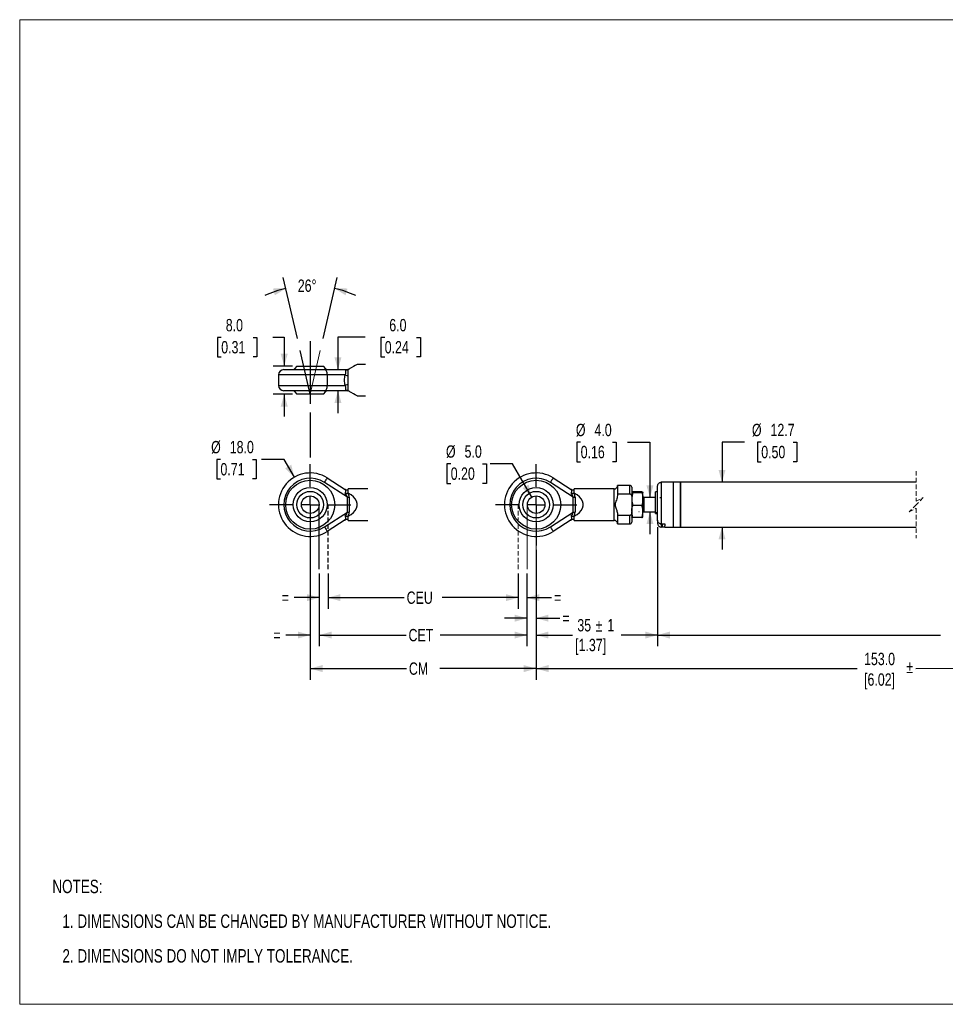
# Model space of a CAD drawing. Header units: millimetres. Extents: x 0 to 432, y 0 to 279.
# Tile 1 of 2: x 0 to 263, y 0 to 279. Entities that reach past the tile are written whole.
import ezdxf

# ---------------------------------------------------------------- set-up
doc = ezdxf.new("R2010")
doc.units = ezdxf.units.MM
doc.linetypes.add('CENTERX2', pattern=[20.32, 12.7, -2.54, 2.54, -2.54])
doc.linetypes.add('HIDDEN', pattern=[1.905, 1.27, -0.635])
doc.layers.add('CENTER', color=40, linetype='CENTERX2')
doc.layers.add('HIDDEN', color=102, linetype='HIDDEN')
doc.layers.add('DIMENSIONS', color=140, linetype='Continuous', lineweight=25)
doc.layers.add('TEXT', color=140, linetype='Continuous', lineweight=25)
doc.styles.add('SLDTEXTSTYLE0', font='TXT', dxfattribs={"width": 0.75})
doc.dimstyles.new('SLDDIMSTYLE0', dxfattribs={"dimtxt": 3.5, "dimasz": 3.5, "dimexe": 0, "dimexo": 0.0625, "dimgap": 0.875, "dimtad": 0, "dimtih": 1, "dimtoh": 1, "dimdec": 1, "dimrnd": 1e-09, "dimzin": 4, "dimdsep": 46, "dimtxsty": 'SLDTEXTSTYLE0', "dimsah": 1, "dimcen": 0, "dimadec": 0, "dimazin": 1, "dimtfac": 1, "dimtdec": 1, "dimtofl": 0, "dimtmove": 0, "dimatfit": 3, "dimfxl": 0, "dimfrac": 2, "dimtolj": 1, "dimtzin": 12, "dimarcsym": 0})
doc.dimstyles.new('SLDDIMSTYLE1', dxfattribs={"dimtxt": 3.5, "dimasz": 3.5, "dimexe": 0, "dimexo": 0.0625, "dimgap": 0.875, "dimtad": 0, "dimtih": 1, "dimtoh": 1, "dimdec": 1, "dimrnd": 1e-09, "dimzin": 12, "dimdsep": 46, "dimtxsty": 'SLDTEXTSTYLE0', "dimsah": 1, "dimcen": 0.09, "dimadec": 0, "dimazin": 3, "dimtfac": 1, "dimtdec": 1, "dimtofl": 0, "dimtmove": 0, "dimatfit": 3, "dimfxl": 0, "dimfrac": 2, "dimtolj": 1, "dimtzin": 12, "dimarcsym": 0})
doc.dimstyles.new('SLDDIMSTYLE2', dxfattribs={"dimtxt": 3.5, "dimasz": 3.5, "dimexe": 0, "dimexo": 0.0625, "dimgap": 0.875, "dimtad": 0, "dimtih": 1, "dimtoh": 1, "dimdec": 1, "dimrnd": 1e-09, "dimzin": 12, "dimdsep": 46, "dimtxsty": 'SLDTEXTSTYLE0', "dimsah": 1, "dimcen": 0.09, "dimadec": 0, "dimazin": 3, "dimtfac": 1, "dimtdec": 1, "dimtmove": 0, "dimatfit": 0, "dimfxl": 0, "dimfrac": 2, "dimtolj": 1, "dimtzin": 12, "dimarcsym": 0})
doc.dimstyles.new('SLDDIMSTYLE3', dxfattribs={"dimtxt": 3.5, "dimasz": 3.5, "dimexe": 0, "dimexo": 0.0625, "dimgap": 0.875, "dimtad": 0, "dimtih": 1, "dimtoh": 1, "dimdec": 1, "dimrnd": 1e-09, "dimzin": 4, "dimdsep": 46, "dimtxsty": 'SLDTEXTSTYLE0', "dimsah": 1, "dimcen": 0.09, "dimadec": 0, "dimazin": 1, "dimtfac": 1, "dimtdec": 1, "dimtmove": 0, "dimatfit": 0, "dimfxl": 0, "dimfrac": 2, "dimtolj": 1, "dimtzin": 12, "dimarcsym": 0})
doc.dimstyles.new('SLDDIMSTYLE5', dxfattribs={"dimtxt": 3.5, "dimasz": 3.5, "dimexe": 0, "dimexo": 0.0625, "dimgap": 0.875, "dimtad": 0, "dimtih": 1, "dimtoh": 1, "dimdec": 4, "dimzin": 12, "dimdsep": 46, "dimtxsty": 'SLDTEXTSTYLE0', "dimsah": 1, "dimcen": 0.09, "dimadec": 0, "dimazin": 3, "dimtfac": 1, "dimtdec": 0, "dimtofl": 0, "dimtmove": 0, "dimatfit": 3, "dimfxl": 0, "dimfrac": 2, "dimtolj": 1, "dimtzin": 12, "dimarcsym": 0})

# ---------------------------------------------------------------- blocks, each defined once
blk = doc.blocks.new('SW_NOTE_0_4')
at = {"layer": 'TEXT', "color": 0, "char_height": 3.81, "attachment_point": 1, "style": 'SLDTEXTSTYLE0'}
for s, insert in [('NOTES:', (0, 4.91)), ('1. DIMENSIONS CAN BE CHANGED BY MANUFACTURER WITHOUT NOTICE.', (2.86, -4.94)), ('2. DIMENSIONS DO NOT IMPLY TOLERANCE.', (2.86, -14.79))]:
    blk.add_mtext(s, dxfattribs=dict(at, insert=insert))
blk = doc.blocks.new('_D')
at = {"layer": 'DIMENSIONS'}
for p, q in [((122.26, 153.38), (121.19, 153.38)), ((121.19, 153.38), (121.19, 147.83)), ((131.31, 153.38), (132.38, 153.38)), ((132.38, 153.38), (132.38, 147.83)), ((139.79, 153.38), (133.44, 153.38)), ((145.24, 143.94), (139.79, 153.38)), ((121.19, 147.83), (122.26, 147.83)), ((132.38, 147.83), (131.31, 147.83))]:
    blk.add_line(p, q, dxfattribs=at)
blk.add_solid([(145.24, 143.94), (144.36, 147.47), (142.63, 146.47)], dxfattribs=at)
at = {"layer": 'DIMENSIONS', "char_height": 3.5, "attachment_point": 1, "style": 'SLDTEXTSTYLE0'}
for s, insert in [('%%c', (120.91, 158.61)), ('5.0', (126.19, 158.61)), ('0.20', (122.26, 152.34))]:
    blk.add_mtext(s, dxfattribs=dict(at, insert=insert))
blk = doc.blocks.new('_D_1')
at = {"layer": 'DIMENSIONS'}
for p, q in [((180.94, 135.42), (180.94, 101.6)), ((146.49, 128.97), (146.49, 101.6)), ((146.49, 104.78), (156.84, 104.78)), ((180.94, 104.78), (170.59, 104.78))]:
    blk.add_line(p, q, dxfattribs=at)
for points in [[(146.49, 104.78), (149.99, 103.78), (149.99, 105.78)], [(180.94, 104.78), (177.44, 105.78), (177.44, 103.78)]]:
    blk.add_solid(points, dxfattribs=at)
at = {"layer": 'DIMENSIONS', "char_height": 3.5, "attachment_point": 1, "style": 'SLDTEXTSTYLE0'}
for s, insert in [('35', (158.17, 109.32)), ('%%p', (163.34, 109.26)), ('1', (166.68, 109.32)), ('[1.37]', (157.55, 103.71))]:
    blk.add_mtext(s, dxfattribs=dict(at, insert=insert))
blk = doc.blocks.new('_D_5')
at = {"layer": 'DIMENSIONS'}
for p, q in [((159.11, 159.5), (158.04, 159.5)), ((158.04, 159.5), (158.04, 153.94)), ((168.16, 159.5), (169.22, 159.5)), ((169.22, 159.5), (169.22, 153.94)), ((172.42, 159.5), (178.77, 159.5)), ((178.77, 159.5), (178.77, 143.78)), ((158.04, 153.94), (159.11, 153.94)), ((169.22, 153.94), (168.16, 153.94)), ((181.61, 143.78), (181.95, 143.78)), ((175.72, 139.78), (175.6, 139.78)), ((178.77, 139.78), (178.77, 133.43))]:
    blk.add_line(p, q, dxfattribs=at)
for points in [[(178.77, 143.78), (179.77, 147.28), (177.77, 147.28)], [(178.77, 139.78), (177.77, 136.28), (179.77, 136.28)]]:
    blk.add_solid(points, dxfattribs=at)
at = {"layer": 'DIMENSIONS', "char_height": 3.5, "attachment_point": 1, "style": 'SLDTEXTSTYLE0'}
for s, insert in [('%%c', (157.76, 164.72)), ('4.0', (163.04, 164.72)), ('0.16', (159.11, 158.46))]:
    blk.add_mtext(s, dxfattribs=dict(at, insert=insert))
blk = doc.blocks.new('_D_6')
at = {"layer": 'DIMENSIONS'}
for p, q in [((205.56, 159.5), (199.21, 159.5)), ((199.21, 159.5), (199.21, 148.13)), ((210.33, 159.5), (209.27, 159.5)), ((209.27, 159.5), (209.27, 153.94)), ((219.39, 159.5), (220.45, 159.5)), ((220.45, 159.5), (220.45, 153.94)), ((209.27, 153.94), (210.33, 153.94)), ((220.45, 153.94), (219.39, 153.94)), ((199.21, 135.43), (199.21, 129.08))]:
    blk.add_line(p, q, dxfattribs=at)
for points in [[(199.21, 148.13), (200.21, 151.63), (198.21, 151.63)], [(199.21, 135.43), (198.21, 131.93), (200.21, 131.93)]]:
    blk.add_solid(points, dxfattribs=at)
at = {"layer": 'DIMENSIONS', "char_height": 3.5, "attachment_point": 1, "style": 'SLDTEXTSTYLE0'}
for s, insert in [('%%c', (207.7, 164.72)), ('12.7', (212.97, 164.72)), ('0.50', (210.33, 158.46))]:
    blk.add_mtext(s, dxfattribs=dict(at, insert=insert))
blk = doc.blocks.new('SW_CENTERMARKSYMBOL_0')
at = {"layer": 'CENTER', "color": 0}
for p, q in [((0, 5.08), (0, 11.54)), ((-5.08, 0), (-11.54, 0)), ((0, 0), (-2.54, 0)), ((0, 0), (0, 2.54)), ((0, 0), (0, -2.54)), ((0, 0), (2.54, 0)), ((5.08, 0), (11.54, 0)), ((0, -5.08), (0, -11.54))]:
    blk.add_line(p, q, dxfattribs=at)
blk = doc.blocks.new('_D_7')
at = {"layer": 'DIMENSIONS'}
for p, q in [((87.46, 122.23), (87.46, 112.23)), ((141.41, 122.23), (141.41, 112.23)), ((87.46, 115.4), (109.05, 115.4)), ((141.41, 115.4), (119.82, 115.4))]:
    blk.add_line(p, q, dxfattribs=at)
for points in [[(87.46, 115.4), (90.96, 114.4), (90.96, 116.4)], [(141.41, 115.4), (137.91, 116.4), (137.91, 114.4)]]:
    blk.add_solid(points, dxfattribs=at)
at = {"layer": 'DIMENSIONS', "insert": (109.76, 117.14), "char_height": 3.5, "attachment_point": 1, "style": 'SLDTEXTSTYLE0'}
blk.add_mtext('CEU', dxfattribs=at)
blk = doc.blocks.new('_D_8')
at = {"layer": 'DIMENSIONS'}
for p, q in [((84.98, 122.23), (84.98, 101.6)), ((143.89, 122.23), (143.89, 101.6)), ((84.98, 104.78), (109.58, 104.78)), ((143.89, 104.78), (119.29, 104.78))]:
    blk.add_line(p, q, dxfattribs=at)
for points in [[(84.98, 104.78), (88.48, 103.78), (88.48, 105.78)], [(143.89, 104.78), (140.39, 105.78), (140.39, 103.78)]]:
    blk.add_solid(points, dxfattribs=at)
at = {"layer": 'DIMENSIONS', "insert": (110.29, 106.51), "char_height": 3.5, "attachment_point": 1, "style": 'SLDTEXTSTYLE0'}
blk.add_mtext('CET', dxfattribs=at)
blk = doc.blocks.new('_D_9')
at = {"layer": 'DIMENSIONS'}
for p, q in [((82.4, 122.23), (82.4, 92.1)), ((146.47, 122.23), (146.47, 92.1)), ((82.4, 95.27), (109.69, 95.27)), ((146.47, 95.27), (119.19, 95.27))]:
    blk.add_line(p, q, dxfattribs=at)
for points in [[(82.4, 95.27), (85.9, 94.27), (85.9, 96.27)], [(146.47, 95.27), (142.97, 96.27), (142.97, 94.27)]]:
    blk.add_solid(points, dxfattribs=at)
at = {"layer": 'DIMENSIONS', "insert": (110.4, 97.01), "char_height": 3.5, "attachment_point": 1, "style": 'SLDTEXTSTYLE0'}
blk.add_mtext('CM', dxfattribs=at)
blk = doc.blocks.new('_D_10')
at = {"layer": 'DIMENSIONS'}
for p, q in [((141.41, 122.23), (141.41, 112.23)), ((143.89, 122.23), (143.89, 112.23)), ((141.41, 115.4), (135.06, 115.4)), ((143.89, 115.4), (150.85, 115.4))]:
    blk.add_line(p, q, dxfattribs=at)
for points in [[(141.41, 115.4), (137.91, 116.4), (137.91, 114.4)], [(143.89, 115.4), (147.39, 114.4), (147.39, 116.4)]]:
    blk.add_solid(points, dxfattribs=at)
at = {"layer": 'DIMENSIONS', "insert": (151.56, 117.14), "char_height": 3.5, "attachment_point": 1, "style": 'SLDTEXTSTYLE0'}
blk.add_mtext('=', dxfattribs=at)
blk = doc.blocks.new('_D_11')
at = {"layer": 'DIMENSIONS'}
for p, q in [((84.98, 122.23), (84.98, 112.23)), ((87.46, 122.23), (87.46, 112.23)), ((84.98, 115.4), (77.88, 115.4)), ((87.46, 115.4), (93.81, 115.4))]:
    blk.add_line(p, q, dxfattribs=at)
for points in [[(84.98, 115.4), (81.48, 116.4), (81.48, 114.4)], [(87.46, 115.4), (90.96, 114.4), (90.96, 116.4)]]:
    blk.add_solid(points, dxfattribs=at)
at = {"layer": 'DIMENSIONS', "insert": (74.34, 117.14), "char_height": 3.5, "attachment_point": 1, "style": 'SLDTEXTSTYLE0'}
blk.add_mtext('=', dxfattribs=at)
blk = doc.blocks.new('_D_12')
at = {"layer": 'DIMENSIONS'}
for p, q in [((143.89, 122.23), (143.89, 106.39)), ((146.47, 122.23), (146.47, 106.39)), ((143.89, 109.57), (137.54, 109.57)), ((146.47, 109.57), (153.21, 109.57))]:
    blk.add_line(p, q, dxfattribs=at)
for points in [[(143.89, 109.57), (140.39, 110.57), (140.39, 108.57)], [(146.47, 109.57), (149.97, 108.57), (149.97, 110.57)]]:
    blk.add_solid(points, dxfattribs=at)
at = {"layer": 'DIMENSIONS', "insert": (153.92, 111.3), "char_height": 3.5, "attachment_point": 1, "style": 'SLDTEXTSTYLE0'}
blk.add_mtext('=', dxfattribs=at)
blk = doc.blocks.new('_D_13')
at = {"layer": 'DIMENSIONS'}
for p, q in [((82.4, 128.97), (82.4, 101.6)), ((84.98, 122.23), (84.98, 101.6)), ((82.4, 104.78), (75.52, 104.78)), ((84.98, 104.78), (91.33, 104.78))]:
    blk.add_line(p, q, dxfattribs=at)
for points in [[(82.4, 104.78), (78.9, 105.78), (78.9, 103.78)], [(84.98, 104.78), (88.48, 103.78), (88.48, 105.78)]]:
    blk.add_solid(points, dxfattribs=at)
at = {"layer": 'DIMENSIONS', "insert": (71.98, 106.51), "char_height": 3.5, "attachment_point": 1, "style": 'SLDTEXTSTYLE0'}
blk.add_mtext('=', dxfattribs=at)
blk = doc.blocks.new('_D_14')
at = {"layer": 'DIMENSIONS'}
for p, q in [((56.94, 154.64), (55.87, 154.64)), ((55.87, 154.64), (55.87, 149.08)), ((65.99, 154.64), (67.05, 154.64)), ((67.05, 154.64), (67.05, 149.08)), ((74.98, 154.64), (68.63, 154.64)), ((77.9, 149.57), (74.98, 154.64)), ((55.87, 149.08), (56.94, 149.08)), ((67.05, 149.08), (65.99, 149.08))]:
    blk.add_line(p, q, dxfattribs=at)
blk.add_solid([(77.9, 149.57), (77.02, 153.1), (75.29, 152.1)], dxfattribs=at)
at = {"layer": 'DIMENSIONS', "char_height": 3.5, "attachment_point": 1, "style": 'SLDTEXTSTYLE0'}
for s, insert in [('%%c', (54.3, 159.86)), ('18.0', (59.58, 159.86)), ('0.71', (56.94, 153.59))]:
    blk.add_mtext(s, dxfattribs=dict(at, insert=insert))
blk = doc.blocks.new('SW_CENTERMARKSYMBOL_2')
at = {"layer": 'CENTER', "color": 0}
for p, q in [((0, 5.08), (0, 11.54)), ((-5.08, 0), (-11.54, 0)), ((0, 0), (-2.54, 0)), ((0, 0), (0, 2.54)), ((0, 0), (0, -2.54)), ((0, 0), (2.54, 0)), ((5.08, 0), (11.54, 0)), ((0, -5.08), (0, -11.54))]:
    blk.add_line(p, q, dxfattribs=at)
blk = doc.blocks.new('_D_15')
at = {"layer": 'DIMENSIONS'}
for p, q in [((78.75, 188.93), (74.75, 206.24)), ((86.06, 188.93), (90.05, 206.24))]:
    blk.add_line(p, q, dxfattribs=at)
for start, end in [(103, 114.7553), (65.2447, 77)]:
    blk.add_arc((82.4, 173.11), 30.82, start, end, dxfattribs=at)
for points in [[(75.47, 203.14), (71.83, 203.12), (72.39, 201.2)], [(89.34, 203.14), (92.42, 201.2), (92.98, 203.12)]]:
    blk.add_solid(points, dxfattribs=at)
at = {"layer": 'DIMENSIONS', "insert": (78.88, 205.67), "char_height": 3.5, "attachment_point": 1, "style": 'SLDTEXTSTYLE0'}
blk.add_mtext('26°', dxfattribs=at)
blk = doc.blocks.new('_D_16')
at = {"layer": 'DIMENSIONS'}
for p, q in [((97.98, 189.28), (90.27, 189.28)), ((90.27, 189.28), (90.27, 180.11)), ((103.53, 189.25), (102.47, 189.25)), ((102.47, 189.25), (102.47, 183.69)), ((112.59, 189.25), (113.65, 189.25)), ((113.65, 189.25), (113.65, 183.69)), ((102.47, 183.69), (103.53, 183.69)), ((113.65, 183.69), (112.59, 183.69)), ((90.27, 174.11), (90.27, 167.76))]:
    blk.add_line(p, q, dxfattribs=at)
for points in [[(90.27, 180.11), (91.27, 183.61), (89.27, 183.61)], [(90.27, 174.11), (89.27, 170.61), (91.27, 170.61)]]:
    blk.add_solid(points, dxfattribs=at)
at = {"layer": 'DIMENSIONS', "char_height": 3.5, "attachment_point": 1, "style": 'SLDTEXTSTYLE0'}
for s, insert in [('6.0', (104.83, 194.47)), ('0.24', (103.53, 188.21))]:
    blk.add_mtext(s, dxfattribs=dict(at, insert=insert))
blk = doc.blocks.new('_D_17')
at = {"layer": 'DIMENSIONS'}
for p, q in [((57.16, 189.25), (56.09, 189.25)), ((56.09, 189.25), (56.09, 183.69)), ((66.21, 189.25), (67.28, 189.25)), ((67.28, 189.25), (67.28, 183.69)), ((71.77, 189.28), (75.03, 189.28)), ((75.03, 189.28), (75.03, 181.11)), ((56.09, 183.69), (57.16, 183.69)), ((67.28, 183.69), (66.21, 183.69)), ((77.36, 181.11), (71.86, 181.11)), ((77.36, 173.11), (71.86, 173.11)), ((75.03, 173.11), (75.03, 166.76))]:
    blk.add_line(p, q, dxfattribs=at)
for points in [[(75.03, 181.11), (76.03, 184.61), (74.03, 184.61)], [(75.03, 173.11), (74.03, 169.61), (76.03, 169.61)]]:
    blk.add_solid(points, dxfattribs=at)
at = {"layer": 'DIMENSIONS', "char_height": 3.5, "attachment_point": 1, "style": 'SLDTEXTSTYLE0'}
for s, insert in [('8.0', (58.45, 194.47)), ('0.31', (57.16, 188.21))]:
    blk.add_mtext(s, dxfattribs=dict(at, insert=insert))

msp = doc.modelspace()

# ---------------------------------------------------------------- linework, layer by layer
at = {"color": 7, "linetype": 'Continuous', "lineweight": 18}
for p, q in [((0, 0), (0, 279.4)), ((0, 279.4), (431.8, 279.4)), ((0, 0), (431.8, 0))]:
    msp.add_line(p, q, dxfattribs=at)
for p, q in [((74.90266, 180.10881), (86.44183, 180.10881)), ((78.62774, 181.10881), (82.40266, 181.10881)), ((82.40266, 181.10881), (86.17758, 181.10881)), ((86.44183, 180.10881), (92.93471, 180.10881)), ((93.19888, 180.10663), (93.20265, 180.10881)), ((93.20265, 178.34671), (93.20265, 180.10881)), ((98.08103, 181.5588), (95.71413, 181.5588)), ((73.40265, 178.60881), (73.40265, 175.6088)), ((87.24967, 178.60881), (73.40265, 178.60881)), ((87.24967, 178.60881), (87.24967, 175.6088)), ((92.32899, 178.60881), (87.24967, 178.60881)), ((93.20265, 175.8709), (93.20265, 178.34671)), ((73.40265, 175.6088), (87.24967, 175.6088)), ((86.44183, 174.1088), (74.90266, 174.1088)), ((92.93471, 174.1088), (86.44183, 174.1088)), ((87.24967, 175.6088), (92.32899, 175.6088)), ((93.20265, 174.1088), (93.19888, 174.11098)), ((93.20265, 174.1088), (93.20265, 175.8709)), ((86.17758, 173.1088), (78.62774, 173.1088)), ((95.71413, 172.65881), (98.08103, 172.65881)), ((92.93471, 143.94639), (86.44183, 148.09643)), ((87.24967, 149.36031), (92.32899, 146.11377)), ((157.0242, 143.94639), (150.53133, 148.09643)), ((151.33916, 149.36031), (156.41849, 146.11377)), ((181.94215, 148.12592), (181.94215, 136.33005)), ((182.94215, 148.12592), (181.94215, 148.12592)), ((185.44215, 148.12701), (182.94215, 148.12701)), ((182.94215, 148.12701), (182.94215, 148.12592)), ((187.44215, 148.12701), (185.44215, 148.12701)), ((185.44215, 140.88596), (185.44215, 148.12701)), ((254.29648, 148.12701), (187.44215, 148.12701)), ((187.44215, 140.88596), (187.44215, 148.12701)), ((187.44215, 148.12701), (187.44215, 136.25612)), ((98.74723, 146.22701), (93.20265, 146.22701)), ((93.20265, 146.05136), (93.20265, 146.22701)), ((93.20265, 145.06373), (93.20265, 146.05136)), ((168.59215, 146.22701), (157.29215, 146.22701)), ((157.29215, 146.05136), (157.29215, 146.22701)), ((157.29215, 145.06373), (157.29215, 146.05136)), ((168.59215, 137.32701), (168.59215, 146.22701)), ((173.09215, 147.22701), (169.59215, 147.22701)), ((169.59215, 147.22701), (169.59215, 144.8515)), ((173.09215, 144.8515), (173.09215, 147.22701)), ((173.59215, 146.72701), (173.59215, 143.83917)), ((176.47955, 145.39629), (173.90476, 145.39629)), ((180.94215, 145.42701), (180.34215, 145.42701)), ((180.34215, 139.43758), (180.34215, 145.42701)), ((180.94215, 137.34305), (180.94215, 147.11292)), ((92.93471, 143.94639), (93.43471, 143.94639)), ((92.93471, 139.60764), (92.93471, 143.94639)), ((93.20265, 145.06373), (93.19888, 145.06292)), ((93.43471, 143.94639), (93.43471, 139.60764)), ((157.0242, 143.94639), (157.5242, 143.94639)), ((157.0242, 139.60764), (157.0242, 143.94639)), ((157.29215, 145.06373), (157.28838, 145.06292)), ((157.5242, 143.94639), (157.5242, 139.60764)), ((169.59215, 144.8515), (173.09215, 144.8515)), ((173.59215, 143.83917), (173.59215, 139.71485)), ((176.47955, 145.14409), (173.90476, 145.14409)), ((176.79215, 143.33445), (176.79215, 145.27019)), ((176.99215, 143.77701), (176.79215, 143.57701)), ((176.79215, 139.84127), (176.79215, 143.33445)), ((180.34215, 143.77701), (176.99215, 143.77701)), ((176.99215, 143.77701), (176.99215, 139.77701)), ((173.59215, 139.71485), (173.59215, 136.82701)), ((176.47955, 141.52481), (173.90476, 141.52481)), ((176.79215, 139.97701), (176.99215, 139.77701)), ((176.79215, 138.28383), (176.79215, 139.84127)), ((176.99215, 139.77701), (180.34215, 139.77701)), ((185.44215, 135.42701), (185.44215, 140.88596)), ((187.44215, 135.42701), (187.44215, 140.88596)), ((86.44183, 135.45759), (92.93471, 139.60764)), ((92.32899, 137.44026), (87.24967, 134.19371)), ((92.24123, 137.37598), (92.1388, 137.31869)), ((92.93471, 139.60764), (93.43471, 139.60764)), ((93.19888, 138.49111), (93.20265, 138.4903)), ((93.20265, 137.50266), (93.20265, 138.4903)), ((93.20265, 137.32701), (93.20265, 137.50266)), ((93.20265, 137.32701), (98.74723, 137.32701)), ((150.53133, 135.45759), (157.0242, 139.60764)), ((156.41849, 137.44026), (151.33916, 134.19371)), ((156.33072, 137.37598), (156.22829, 137.31869)), ((157.0242, 139.60764), (157.5242, 139.60764)), ((157.28838, 138.49111), (157.29215, 138.4903)), ((157.29215, 137.50266), (157.29215, 138.4903)), ((157.29215, 137.32701), (157.29215, 137.50266)), ((157.29215, 137.32701), (168.59215, 137.32701)), ((173.09215, 138.70252), (169.59215, 138.70252)), ((169.59215, 138.70252), (169.59215, 136.32701)), ((173.09215, 136.32701), (173.09215, 138.70252)), ((176.47955, 138.15773), (173.90476, 138.15773)), ((180.94215, 139.43758), (180.34215, 139.43758)), ((180.34215, 139.25356), (180.34215, 139.43758)), ((180.34215, 139.25356), (180.94215, 139.25356)), ((180.94215, 137.34305), (180.94215, 136.6865)), ((169.59215, 136.32701), (173.09215, 136.32701)), ((180.94215, 136.6865), (180.94215, 136.4411)), ((181.19503, 136.6865), (180.94215, 136.6865)), ((181.94215, 136.33005), (182.94215, 136.33005)), ((182.94215, 135.42811), (181.94215, 135.42811)), ((182.17478, 135.59492), (182.17478, 136.33005)), ((182.29282, 135.53747), (182.29282, 136.33005)), ((182.29282, 135.53747), (182.94215, 135.53747)), ((182.94215, 136.33005), (182.94215, 135.77735)), ((182.94215, 135.53747), (182.94215, 135.77735)), ((182.94215, 135.53747), (182.94215, 135.42701)), ((182.94215, 135.42701), (185.44215, 135.42701)), ((185.44215, 135.42701), (187.44215, 135.42701)), ((187.44215, 136.25612), (187.44215, 135.42701)), ((187.44215, 135.42701), (254.29648, 135.42701))]:
    msp.add_line(p, q)
at = {"color": 7, "linetype": 'HIDDEN', "lineweight": 18}
for p, q in [((254.29648, 151.30201), (254.29648, 142.77701)), ((254.29648, 142.77701), (256.29648, 143.77701)), ((256.29648, 143.77701), (254.29648, 141.77701)), ((254.29648, 141.77701), (252.29648, 139.77701)), ((252.29648, 139.77701), (254.29648, 140.77701)), ((254.29648, 140.77701), (254.29648, 132.25201))]:
    msp.add_line(p, q, dxfattribs=at)
at = {"flags": 128}
for points in [[(78.62774, 181.10881), (77.96946, 180.36408), (77.79289, 180.10881)], [(87.01243, 180.10881), (86.83584, 180.36408), (86.17758, 181.10881)], [(87.24967, 178.60881), (87.23414, 178.90144), (87.18817, 179.18283), (87.11352, 179.44216), (87.01306, 179.66947), (86.89064, 179.85601), (86.75098, 179.99462), (86.59943, 180.07998), (86.44183, 180.10881)], [(95.71413, 181.5588), (95.69215, 181.54611), (95.51704, 181.44502), (95.17081, 181.24512), (94.66137, 180.95099), (94.00029, 180.56932), (93.20265, 180.10881)], [(77.79289, 174.1088), (77.96946, 173.85353), (78.62774, 173.1088)], [(86.17758, 173.1088), (86.83584, 173.85353), (87.01243, 174.1088)], [(86.44183, 174.1088), (86.59943, 174.13763), (86.75098, 174.22299), (86.89064, 174.3616), (87.01306, 174.54814), (87.11352, 174.77545), (87.18817, 175.03478), (87.23414, 175.31617), (87.24967, 175.6088)], [(95.71413, 172.65881), (95.69215, 172.6715), (95.51704, 172.77259), (95.17081, 172.97249), (94.66137, 173.26662), (94.00029, 173.64829), (93.20265, 174.1088)], [(86.44183, 148.09643), (86.59943, 148.343), (86.75098, 148.5801), (86.89064, 148.79861), (87.01306, 148.99013), (87.11352, 149.14731), (87.18817, 149.26411), (87.23414, 149.33603), (87.24967, 149.36031)], [(150.53133, 148.09643), (150.68893, 148.343), (150.84047, 148.5801), (150.98014, 148.79861), (151.10256, 148.99013), (151.20302, 149.14731), (151.27767, 149.26411), (151.32364, 149.33603), (151.33916, 149.36031)], [(93.20265, 138.4903), (94.00029, 138.97927), (94.66137, 139.53199), (95.17081, 140.13586), (95.51704, 140.77712), (95.69215, 141.44116), (95.69215, 142.11286), (95.51704, 142.7769), (95.17081, 143.41816), (94.66137, 144.02203), (94.00029, 144.57475), (93.20265, 145.06373)], [(157.29215, 138.4903), (158.08978, 138.97927), (158.75086, 139.53199), (159.26031, 140.13586), (159.60654, 140.77712), (159.78164, 141.44116), (159.78164, 142.11286), (159.60654, 142.7769), (159.26031, 143.41816), (158.75086, 144.02203), (158.08978, 144.57475), (157.29215, 145.06373)], [(86.44183, 135.45759), (86.59943, 135.21102), (86.75098, 134.97392), (86.89064, 134.75542), (87.01306, 134.56389), (87.11352, 134.40671), (87.18817, 134.28992), (87.23414, 134.21799), (87.24967, 134.19371)], [(150.53133, 135.45759), (150.68893, 135.21102), (150.84047, 134.97393), (150.98014, 134.75541), (151.10256, 134.56389), (151.20302, 134.40671), (151.27767, 134.28992), (151.32364, 134.21799), (151.33916, 134.19371)]]:
    msp.add_lwpolyline(points, dxfattribs=at)
for centre, radius in [((82.40265, 141.77701), 6.95), ((146.49215, 141.77701), 6.95), ((82.40265, 141.77701), 4.84897), ((82.40266, 141.77701), 3.77492), ((146.49215, 141.77701), 4.84897), ((146.49215, 141.77701), 3.77492), ((82.40266, 141.77701), 2.5), ((146.49215, 141.77701), 2.5)]:
    msp.add_circle(centre, radius)
for centre, radius, start, end in [((74.90266, 178.60879), 1.50001, 90.0002727, 179.9996117), ((93.36652, 176.72252), 3.4137, 97.2669979, 107.2772808), ((92.93471, 181.10882), 1.00001, 270.0001097, 299.9998069), ((94.30074, 183.5942), 5.36115, 248.4209347, 258.1808598), ((74.90266, 175.60882), 1.50001, 180.0003883, 269.9997273), ((94.30074, 170.62341), 5.36115, 101.8191402, 111.5790653), ((93.36652, 177.49509), 3.4137, 252.7227192, 262.7330021), ((92.93471, 173.10879), 1.00001, 60.0001931, 89.9998903), ((82.40266, 141.77701), 9, 57.4145393, 302.5854607), ((82.40266, 141.77701), 7.5, 57.4145478, 302.5854522), ((146.49215, 141.77701), 9, 57.4145393, 302.5854607), ((146.49215, 141.77701), 7.5, 57.4145549, 302.5854451), ((92.82448, 146.90379), 0.93255, 237.9048066, 293.9239945), ((156.91397, 146.90379), 0.93255, 237.9048014, 293.9242428), ((168.59215, 147.227), 0.99999, 270.0000012, 0.0003189), ((173.09216, 146.72702), 0.49999, 359.9990591, 90.0011544), ((89.65525, 142.8914), 3.44497, 17.8326516, 38.4639502), ((90.22964, 143.8526), 3.20644, 1.676014, 22.1766326), ((153.74474, 142.8914), 3.44497, 17.8326516, 38.4639502), ((154.31914, 143.8526), 3.20644, 1.676014, 22.1766326), ((92.82448, 136.65023), 0.93255, 66.0759497, 122.0950061), ((89.65523, 140.66263), 3.445, 321.5360883, 342.1672283), ((90.22967, 139.70141), 3.20641, 337.8232888, 358.324026), ((156.91397, 136.65023), 0.93255, 66.0757572, 122.0951986), ((153.74472, 140.66263), 3.445, 321.5360883, 342.1672283), ((154.31914, 139.70142), 3.20643, 337.823344, 358.3239708), ((168.59215, 136.32702), 0.99999, 359.9996811, 89.9999988), ((173.09216, 136.827), 0.49999, 269.9988456, 0.0011544), ((184.14228, 137.13755), 2.50015, 197.3525675, 218.0984186), ((182.29282, 135.68746), 0.14999, 218.0967283, 270.0005827)]:
    msp.add_arc(centre, radius, start, end)
for points, knots in [([(92.32899, 178.60881), (92.35367, 178.66185), (92.44395, 178.85588), (92.56611, 179.1933), (92.548, 179.61176), (92.43385, 179.86004), (92.36256, 179.96729), (92.35266, 179.98219)], [0, 0, 0, 0, 0.121332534, 0.443861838, 0.733097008, 0.962920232, 1, 1, 1, 1]), ([(93.19888, 180.10663), (93.08514, 180.05591), (92.86353, 179.95711), (92.56894, 179.94915), (92.40375, 179.97188), (92.355, 179.98172), (92.35266, 179.98219)], [0, 0, 0, 0, 0.4253284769, 0.8287123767, 0.9917811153, 1, 1, 1, 1]), ([(92.32899, 175.6088), (92.32519, 175.62225), (92.1926, 176.0916), (92.06525, 177.11166), (92.23837, 178.0944), (92.32899, 178.60881)], [0, 0, 0, 0, 0.01385444, 0.483816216, 1, 1, 1, 1]), ([(92.35266, 174.23542), (92.36256, 174.25032), (92.43385, 174.35757), (92.548, 174.60585), (92.56611, 175.02431), (92.44395, 175.36173), (92.35367, 175.55576), (92.32899, 175.6088)], [0, 0, 0, 0, 0.037079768, 0.266902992, 0.556138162, 0.878667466, 1, 1, 1, 1]), ([(92.35266, 174.23542), (92.355, 174.23589), (92.41447, 174.24789), (92.5903, 174.26976), (92.88441, 174.25422), (93.09502, 174.15829), (93.19888, 174.11098)], [0, 0, 0, 0, 0.008215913, 0.208900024, 0.609884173, 1, 1, 1, 1]), ([(180.94215, 147.11292), (180.95396, 147.23174), (180.97768, 147.47042), (181.16493, 147.78431), (181.43621, 148.01024), (181.71257, 148.11369), (181.88355, 148.1228), (181.94215, 148.12592)], [0, 0, 0, 0, 0.225278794, 0.452515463, 0.674441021, 0.888410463, 1, 1, 1, 1]), ([(92.35266, 145.03425), (92.36225, 145.06504), (92.41256, 145.22657), (92.52194, 145.47474), (92.57886, 145.81763), (92.45113, 146.02548), (92.3539, 146.09576), (92.32899, 146.11377)], [0, 0, 0, 0, 0.081794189, 0.429105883, 0.695113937, 0.921903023, 1, 1, 1, 1]), ([(156.44216, 145.03425), (156.45174, 145.06504), (156.50205, 145.22657), (156.61143, 145.47474), (156.66836, 145.81763), (156.54062, 146.02548), (156.44339, 146.09576), (156.41849, 146.11377)], [0, 0, 0, 0, 0.081794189, 0.429105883, 0.695113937, 0.921903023, 1, 1, 1, 1]), ([(173.90476, 145.39629), (173.82472, 145.38477), (173.70818, 145.36798), (173.61983, 145.29352), (173.59215, 145.27019)], [0, 0, 0, 0, 0.686734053, 1, 1, 1, 1]), ([(176.47955, 145.39629), (176.55958, 145.38476), (176.67612, 145.36798), (176.76447, 145.29352), (176.79215, 145.27019)], [0, 0, 0, 0, 0.686727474, 1, 1, 1, 1]), ([(92.35266, 145.03425), (92.355, 145.03405), (92.41505, 145.02872), (92.59102, 145.01728), (92.87281, 145.01263), (93.09332, 145.04664), (93.19888, 145.06292)], [0, 0, 0, 0, 0.008297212, 0.212987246, 0.623228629, 1, 1, 1, 1]), ([(156.44216, 145.03425), (156.4445, 145.03405), (156.50455, 145.02872), (156.68052, 145.01728), (156.96231, 145.01263), (157.18281, 145.04664), (157.28838, 145.06292)], [0, 0, 0, 0, 0.008297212, 0.212987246, 0.623228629, 1, 1, 1, 1]), ([(169.59215, 144.8515), (169.58438, 144.69008), (169.5552, 144.08327), (169.31483, 143.27446), (169.00373, 142.44372), (168.85257, 141.77809), (169.04325, 140.99905), (169.34833, 140.15107), (169.56584, 139.33704), (169.58611, 138.84816), (169.59215, 138.70252)], [0, 0, 0, 0, 0.07660171, 0.287955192, 0.394745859, 0.50004621, 0.604416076, 0.768081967, 0.930909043, 1, 1, 1, 1]), ([(173.09215, 144.8515), (173.10297, 144.85112), (173.14587, 144.8496), (173.22974, 144.82415), (173.34509, 144.74141), (173.47478, 144.55756), (173.57549, 144.24413), (173.58617, 143.9846), (173.59215, 143.83917)], [0, 0, 0, 0, 0.026418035, 0.104775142, 0.209482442, 0.367415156, 0.645540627, 1, 1, 1, 1]), ([(173.59215, 145.27019), (173.59268, 145.26718), (173.61274, 145.15442), (173.76073, 145.14919), (173.90476, 145.14409)], [0, 0, 0, 0, 0.0267182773, 1, 1, 1, 1]), ([(173.90476, 145.14409), (173.81739, 144.8506), (173.64152, 144.2598), (173.60867, 143.64422), (173.59215, 143.33445)], [0, 0, 0, 0, 0.496776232, 1, 1, 1, 1]), ([(173.59215, 143.33445), (173.59246, 143.29156), (173.59694, 142.67854), (173.75643, 142.08076), (173.90476, 141.52481)], [0, 0, 0, 0, 0.06996165, 1, 1, 1, 1]), ([(176.79215, 145.27019), (176.79161, 145.26718), (176.77156, 145.15442), (176.62358, 145.14919), (176.47955, 145.14409)], [0, 0, 0, 0, 0.026718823, 1, 1, 1, 1]), ([(176.47955, 145.14409), (176.56691, 144.8506), (176.74278, 144.2598), (176.77562, 143.64422), (176.79215, 143.33445)], [0, 0, 0, 0, 0.496775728, 1, 1, 1, 1]), ([(176.79215, 143.33445), (176.79184, 143.29156), (176.78736, 142.67854), (176.62787, 142.08076), (176.47955, 141.52481)], [0, 0, 0, 0, 0.069961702, 1, 1, 1, 1]), ([(173.59215, 139.71485), (173.58563, 139.56154), (173.57444, 139.2984), (173.47122, 138.99321), (173.35028, 138.82093), (173.24433, 138.73717), (173.15441, 138.70536), (173.10622, 138.70316), (173.09215, 138.70252)], [0, 0, 0, 0, 0.373451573, 0.640982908, 0.77259366, 0.882386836, 0.965654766, 1, 1, 1, 1]), ([(173.59215, 139.84127), (173.59685, 139.9945), (173.61443, 140.5681), (173.78197, 141.1202), (173.90476, 141.52481)], [0, 0, 0, 0, 0.267140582, 1, 1, 1, 1]), ([(176.79215, 139.84127), (176.78745, 139.9945), (176.76988, 140.5681), (176.60233, 141.1202), (176.47955, 141.52481)], [0, 0, 0, 0, 0.26714041, 1, 1, 1, 1]), ([(176.47955, 138.15773), (176.52673, 138.29886), (176.7085, 138.84253), (176.75656, 139.41638), (176.79215, 139.84127)], [0, 0, 0, 0, 0.259591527, 1, 1, 1, 1]), ([(92.32899, 137.44026), (92.3539, 137.45826), (92.45113, 137.52854), (92.57886, 137.73639), (92.52194, 138.07929), (92.41255, 138.32745), (92.36225, 138.48898), (92.35266, 138.51977)], [0, 0, 0, 0, 0.078096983, 0.304886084, 0.570892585, 0.918204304, 1, 1, 1, 1]), ([(92.35266, 138.51977), (92.355, 138.51998), (92.40415, 138.52432), (92.57, 138.53579), (92.85172, 138.54307), (93.08324, 138.50842), (93.19888, 138.49111)], [0, 0, 0, 0, 0.008297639, 0.174335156, 0.587582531, 1, 1, 1, 1]), ([(156.41849, 137.44026), (156.44339, 137.45826), (156.54062, 137.52854), (156.66836, 137.73639), (156.61143, 138.07929), (156.50205, 138.32745), (156.45174, 138.48898), (156.44216, 138.51977)], [0, 0, 0, 0, 0.078096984, 0.304886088, 0.570892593, 0.918205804, 1, 1, 1, 1]), ([(156.44216, 138.51977), (156.4445, 138.51998), (156.49365, 138.52432), (156.65949, 138.53579), (156.94121, 138.54307), (157.17273, 138.50842), (157.28838, 138.49111)], [0, 0, 0, 0, 0.008297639, 0.174335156, 0.587582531, 1, 1, 1, 1]), ([(173.90476, 138.15773), (173.82472, 138.16926), (173.70818, 138.18604), (173.61983, 138.26051), (173.59215, 138.28383)], [0, 0, 0, 0, 0.686734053, 1, 1, 1, 1]), ([(173.90476, 138.15773), (173.85561, 138.29842), (173.74111, 138.62619), (173.70746, 138.97222), (173.68826, 139.16972)], [0, 0, 0, 0, 0.429228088, 1, 1, 1, 1]), ([(176.47955, 138.15773), (176.55958, 138.16926), (176.67612, 138.18604), (176.76447, 138.26051), (176.79215, 138.28383)], [0, 0, 0, 0, 0.686727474, 1, 1, 1, 1]), ([(181.94215, 136.33005), (181.83322, 136.34047), (181.61618, 136.36123), (181.32488, 136.52316), (181.09889, 136.76421), (180.96429, 137.05162), (180.949, 137.25297), (180.94215, 137.34305)], [0, 0, 0, 0, 0.206550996, 0.411568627, 0.617459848, 0.828864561, 1, 1, 1, 1]), ([(180.94215, 136.4411), (180.95396, 136.32228), (180.97768, 136.0836), (181.16493, 135.76972), (181.43621, 135.54378), (181.71257, 135.44033), (181.88355, 135.43123), (181.94215, 135.42811)], [0, 0, 0, 0, 0.225279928, 0.45251554, 0.674441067, 0.888410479, 1, 1, 1, 1])]:
    msp.add_open_spline(points, degree=3, knots=knots)
at = {"layer": 'CENTER'}
for p, q in [((82.40266, 173.10881), (79.03486, 187.69631)), ((82.40266, 188.22088), (82.40266, 152.88381)), ((82.40266, 181.10881), (82.40266, 173.10881))]:
    msp.add_line(p, q, dxfattribs=at)
at = {"layer": 'CENTER', "color": 40, "linetype": 'CENTERX2', "lineweight": 18}
msp.add_line((82.40266, 173.10881), (85.77045, 187.69631), dxfattribs=at)
at = {"layer": 'DIMENSIONS'}
for p, q in [((82.40266, 141.77701), (82.40266, 123.49945)), ((84.97913, 123.49945), (84.97913, 141.77701)), ((180.94215, 135.4165), (180.94215, 101.60201)), ((146.49215, 128.96701), (146.49215, 92.09698)), ((180.94215, 104.77701), (261.18091, 104.77701)), ((146.49215, 95.27198), (237.55775, 95.27198))]:
    msp.add_line(p, q, dxfattribs=at)
at = {"layer": 'DIMENSIONS', "color": 102, "linetype": 'HIDDEN', "lineweight": 18}
msp.add_line((141.41325, 123.49945), (141.41325, 141.77701), dxfattribs=at)
at = {"layer": 'DIMENSIONS', "color": 140, "linetype": 'Continuous', "lineweight": 18}
for p, q in [((143.8935, 123.49945), (143.8935, 141.77701)), ((146.46998, 141.77701), (146.46998, 123.49945))]:
    msp.add_line(p, q, dxfattribs=at)
at = {"layer": 'DIMENSIONS'}
msp.add_lwpolyline([(380.95257, 95.27198), (324.08746, 95.27198), (323.21246, 93.52198), (321.46246, 97.02198), (320.58746, 95.27198), (254.15569, 95.20768)], dxfattribs=at)
for points in [[(180.94215, 104.77701), (184.44215, 103.77701), (184.44215, 105.77701)], [(146.49215, 95.27198), (149.99215, 94.27198), (149.99215, 96.27198)]]:
    msp.add_solid(points, dxfattribs=at)
at = {"layer": 'HIDDEN'}
msp.add_line((87.45938, 123.49945), (87.45938, 141.77701), dxfattribs=at)

# ---------------------------------------------------------------- block references
at = {"layer": 'CENTER'}
for name, p in [('SW_CENTERMARKSYMBOL_2', (82.40266, 141.77701)), ('SW_CENTERMARKSYMBOL_0', (146.49215, 141.77701))]:
    msp.add_blockref(name, p, dxfattribs=at)
at = {"layer": 'TEXT'}
msp.add_blockref('SW_NOTE_0_4', (9.2613, 30.44156), dxfattribs=at)

# ---------------------------------------------------------------- texts
at = {"layer": 'DIMENSIONS', "insert": (239.49892, 99.74497), "char_height": 3.5, "width": 2.5802605, "attachment_point": 1, "style": 'SLDTEXTSTYLE0'}
msp.add_mtext('153.0\\P[6.02]', dxfattribs=at)
at = {"layer": 'DIMENSIONS', "insert": (251.51284, 97.47482), "char_height": 3.5, "attachment_point": 1, "style": 'SLDTEXTSTYLE0'}
msp.add_mtext('%%p', dxfattribs=at)

# ---------------------------------------------------------------- dimensions: what is measured, and where the dimension line sits
at = {"layer": 'DIMENSIONS'}
dim = msp.add_angular_dim_2l(base=(92.37591, 202.27541), line1=((85.77045, 187.69631), (82.40266, 173.10881)), line2=((79.03486, 187.69631), (82.40266, 173.10881)), dimstyle='SLDDIMSTYLE5', dxfattribs=at)
dim.commit()
dim.dimension.update_dxf_attribs({"geometry": '_D_15', "text_midpoint": (82.40266, 203.93342), "dimtype": 162})
for base, p1, p2, picture, middle in [((75.03266, 173.10881), (78.62774, 181.10881), (78.62774, 173.10881), '_D_17', (75.03266, 189.27674)), ((90.26708, 180.10881), (92.93471, 174.1088), (92.93471, 180.10881), '_D_16', (90.26708, 189.27674))]:
    dim = msp.add_linear_dim(base=base, p1=p1, p2=p2, angle=90, dimstyle='SLDDIMSTYLE3', dxfattribs=at)
    dim.commit()
    dim.dimension.update_dxf_attribs({"geometry": picture, "text_midpoint": middle, "dimtype": 160})
for base, p1, p2, dimstyle, picture, middle in [((178.77192, 143.77701), (180.34215, 139.77701), (180.34215, 143.77701), 'SLDDIMSTYLE3', '_D_5', (178.77192, 159.4999)), ((199.21403, 148.12701), (187.44215, 135.42701), (187.44215, 148.12701), 'SLDDIMSTYLE2', '_D_6', (199.21403, 159.4999))]:
    dim = msp.add_linear_dim(base=base, p1=p1, p2=p2, angle=90, text='%%c<>', dimstyle=dimstyle, dxfattribs=at)
    dim.commit()
    dim.dimension.update_dxf_attribs({"geometry": picture, "text_midpoint": middle, "dimtype": 160})
for p1, p2, picture, middle in [((86.90266, 133.98278), (77.90266, 149.57124), '_D_14', (61.46257, 154.63779)), ((147.74215, 139.61195), (145.24215, 143.94207), '_D', (126.78292, 153.38301))]:
    dim = msp.add_diameter_dim_2p(p1=p1, p2=p2, dimstyle='SLDDIMSTYLE0', dxfattribs=at)
    dim.commit()
    dim.dimension.update_dxf_attribs({"geometry": picture, "text_midpoint": middle, "dimtype": 163})
for base, p1, p2, text, dimstyle, picture, middle in [((180.94215, 104.77701), (146.49215, 130.23701), (180.94215, 136.6865), '35%%p1\\P[1.37]', 'SLDDIMSTYLE1', '_D_1', (163.71715, 104.77701)), ((82.40266, 104.77701), (84.97913, 123.49945), (82.40266, 130.23701), '=', 'SLDDIMSTYLE2', '_D_13', (73.39326, 104.77701)), ((84.97913, 115.40394), (87.45938, 123.49945), (84.97913, 123.49945), '=', 'SLDDIMSTYLE2', '_D_11', (75.75581, 115.40394)), ((146.46998, 95.27198), (82.40266, 123.49945), (146.46998, 123.49945), 'CM', 'SLDDIMSTYLE1', '_D_9', (114.43632, 95.27198)), ((143.8935, 104.77701), (84.97913, 123.49945), (143.8935, 123.49945), 'CET', 'SLDDIMSTYLE1', '_D_8', (114.43632, 104.77701)), ((141.41325, 115.40394), (87.45938, 123.49945), (141.41325, 123.49945), 'CEU', 'SLDDIMSTYLE1', '_D_7', (114.43632, 115.40394)), ((143.8935, 115.40394), (141.41325, 123.49945), (143.8935, 123.49945), '=', 'SLDDIMSTYLE2', '_D_10', (152.97259, 115.40394)), ((143.8935, 109.56534), (146.46998, 123.49945), (143.8935, 123.49945), '=', 'SLDDIMSTYLE2', '_D_12', (155.33644, 109.56534))]:
    dim = msp.add_linear_dim(base=base, p1=p1, p2=p2, text=text, dimstyle=dimstyle, dxfattribs=at)
    dim.commit()
    dim.dimension.update_dxf_attribs({"geometry": picture, "text_midpoint": middle, "dimtype": 160})

doc.saveas('drawing.dxf')
